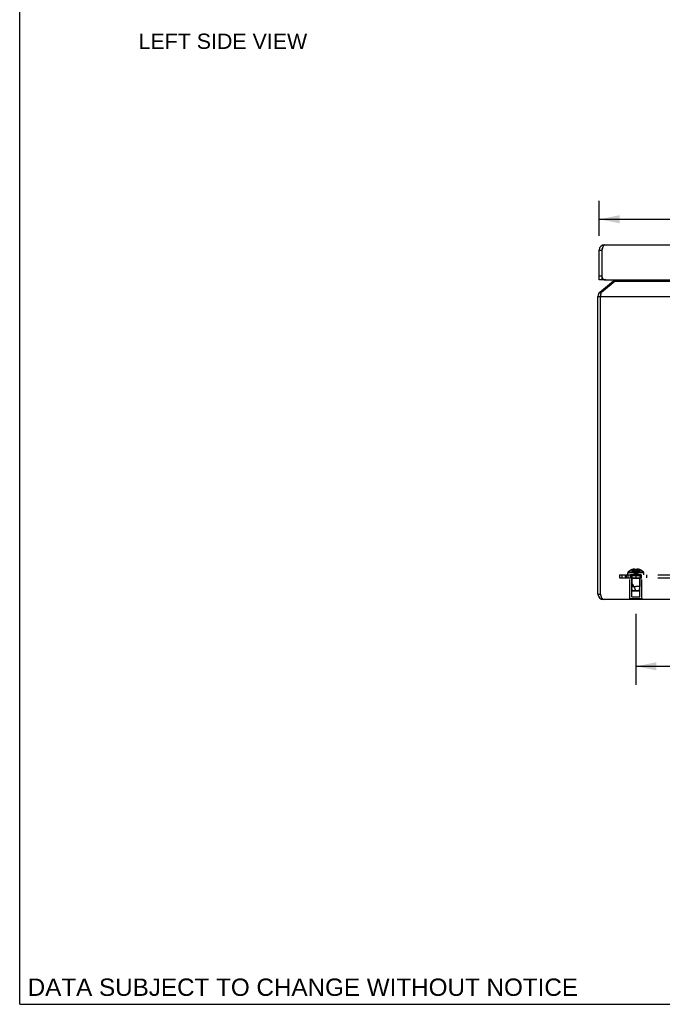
# Model space of a CAD drawing. Header units: inches. Extents: x 0 to 80, y 0 to 51.8.
# Tile 1 of 10: x 0 to 14.8, y 0 to 22.7. Entities that reach past the tile are written whole.
import ezdxf

# ---------------------------------------------------------------- set-up
doc = ezdxf.new("R2010")
doc.units = ezdxf.units.IN
doc.header["$LTSCALE"] = 4.400265
doc.header["$MEASUREMENT"] = 0
doc.linetypes.add('HIDDEN', pattern=[0.2, 0.1, -0.1])
doc.layers.get('0').update_dxf_attribs({"linetype": 'CONTINUOUS'})
for name, color, linetype in [('02___PRT_ALL_AXES', 7, 'CONTINUOUS'), ('06___PRT_ALL_SURFS', 7, 'CONTINUOUS'), ('DEFAULT_2', 8, 'HIDDEN'), ('DIMENSIONS', 7, 'CONTINUOUS')]:
    doc.layers.add(name, color=color, linetype=linetype)
doc.styles.get("Standard").update_dxf_attribs({"font": 'arial.ttf'})
doc.dimstyles.new('DIMSTYLE_1', dxfattribs={"dimtxt": 0.352962, "dimasz": 0.470617, "dimexe": 0.09, "dimexo": 0.07, "dimgap": 0.0375, "dimtad": 0, "dimtih": 1, "dimtoh": 1, "dimzin": 4, "dimdsep": 46, "dimtxsty": 'Standard', "dimblk": '_FILLED', "dimblk1": '_FILLED', "dimblk2": '_FILLED', "dimcen": 0.09, "dimazin": 1, "dimtfac": 1, "dimtofl": 0, "dimtmove": 0, "dimatfit": 3, "dimldrblk": '_FILLED', "dimfxl": 0, "dimtolj": 1, "dimtzin": 4, "dimarcsym": 0})

# ---------------------------------------------------------------- blocks, each defined once
blk = doc.blocks.new('_FILLED')
at = {"color": 0, "linetype": 'ByBlock'}
blk.add_solid([(0, 0), (-1, 0.2), (-1, -0.2)], dxfattribs=at)
blk = doc.blocks.new('*D9')
at = {"layer": 'DIMENSIONS', "color": 2, "linetype": 'Continuous'}
for p, q in [((14.216, 9.016), (14.216, 7.378)), ((42.466, 9.016), (42.466, 7.378)), ((14.216, 7.802), (27.547, 7.802)), ((42.466, 7.802), (29.134, 7.802))]:
    blk.add_line(p, q, dxfattribs=at)
at = {"layer": 'DIMENSIONS', "color": 2, "linetype": 'Continuous', "xscale": 0.4706166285, "yscale": 0.4706166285, "zscale": 0.4706166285, "rotation": 180}
blk.add_blockref('_FILLED', (14.216, 7.802), dxfattribs=at)
at = {"layer": 'DIMENSIONS', "color": 2, "linetype": 'Continuous', "xscale": 0.4706166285, "yscale": 0.4706166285, "zscale": 0.4706166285}
blk.add_blockref('_FILLED', (42.466, 7.802), dxfattribs=at)
at = {"layer": 'DIMENSIONS', "color": 2, "linetype": 'Continuous', "insert": (28.341, 7.978), "char_height": 0.353, "width": 1.2334, "attachment_point": 2, "line_spacing_factor": 0.9}
blk.add_mtext('28.25', dxfattribs=at)
blk = doc.blocks.new('*D18')
at = {"layer": 'DIMENSIONS', "color": 2, "linetype": 'Continuous'}
for p, q in [((13.371, 17.74), (13.371, 18.545)), ((43.311, 17.74), (43.311, 18.545)), ((13.371, 18.121), (26.74, 18.121)), ((43.311, 18.121), (29.941, 18.121))]:
    blk.add_line(p, q, dxfattribs=at)
at = {"layer": 'DIMENSIONS', "color": 2, "linetype": 'Continuous', "xscale": 0.4706166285, "yscale": 0.4706166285, "zscale": 0.4706166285, "rotation": 180}
blk.add_blockref('_FILLED', (13.371, 18.121), dxfattribs=at)
at = {"layer": 'DIMENSIONS', "color": 2, "linetype": 'Continuous', "xscale": 0.4706166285, "yscale": 0.4706166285, "zscale": 0.4706166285}
blk.add_blockref('_FILLED', (43.311, 18.121), dxfattribs=at)
at = {"layer": 'DIMENSIONS', "color": 2, "linetype": 'Continuous', "insert": (28.341, 18.298), "char_height": 0.353, "width": 2.84732, "attachment_point": 2, "line_spacing_factor": 0.9}
blk.add_mtext('29.94 DOOR', dxfattribs=at)

msp = doc.modelspace()

# ---------------------------------------------------------------- linework, layer by layer
at = {"color": 7, "linetype": 'Continuous'}
for p, q in [((0, 0), (0, 51.7678)), ((13.3706, 17.4106), (13.4306, 17.4106)), ((13.4306, 17.4106), (13.4306, 16.7206)), ((13.4306, 16.8106), (13.3706, 16.8106)), ((13.4306, 16.7206), (13.3706, 16.7206)), ((13.4356, 16.7206), (13.4356, 16.7811)), ((13.5206, 16.7206), (13.4356, 16.7206)), ((13.6969, 16.6935), (13.7128, 16.6745)), ((13.3835, 16.4306), (13.4128, 16.3956)), ((13.3406, 16.3386), (13.4006, 16.3386)), ((13.3366, 15.5166), (13.3366, 15.7726)), ((13.3366, 15.7726), (13.3406, 15.7726)), ((13.3366, 15.5166), (13.3406, 15.5166)), ((13.3406, 9.4656), (13.4006, 9.4656)), ((0, 0), (80.0048, 0))]:
    msp.add_line(p, q, dxfattribs=at)
at = {"color": 3, "linetype": 'Continuous'}
for p, q in [((13.4906, 17.5306), (43.1906, 17.5306)), ((13.3706, 16.7206), (13.3706, 17.4106)), ((13.4356, 16.7811), (13.4356, 17.4263)), ((13.6969, 16.6935), (13.3835, 16.4306)), ((13.7354, 16.6935), (13.4221, 16.4306)), ((13.5206, 16.7206), (43.1606, 16.7206)), ((13.7354, 16.6935), (42.9458, 16.6935)), ((13.3406, 9.4656), (13.3406, 16.3386)), ((13.4006, 9.4656), (13.4006, 16.3386)), ((13.4006, 16.3386), (43.2806, 16.3386)), ((43.2206, 9.3456), (13.4606, 9.3456))]:
    msp.add_line(p, q, dxfattribs=at)
for points in [[(13.4906, 17.5306), (13.4883, 17.5304), (13.4861, 17.5298), (13.4838, 17.5287), (13.4815, 17.5272), (13.4792, 17.5253), (13.4769, 17.523), (13.4746, 17.5202), (13.4723, 17.5171), (13.47, 17.5136), (13.4677, 17.5097), (13.4654, 17.5055), (13.4631, 17.5009), (13.4608, 17.496), (13.4586, 17.4908), (13.4563, 17.4852), (13.454, 17.4795), (13.4517, 17.4735), (13.4494, 17.4672), (13.4471, 17.4608), (13.4448, 17.4541), (13.4425, 17.4474)], [(13.4425, 17.4474), (13.4402, 17.4404), (13.4379, 17.4334), (13.4356, 17.4263)], [(13.7626, 16.7206), (13.7611, 16.7189), (13.7569, 16.7141), (13.7526, 16.7095), (13.7483, 16.705), (13.744, 16.7009), (13.7397, 16.697), (13.7354, 16.6935)], [(13.4006, 16.3386), (13.4037, 16.3536), (13.4052, 16.3609), (13.4068, 16.3683), (13.4083, 16.3754), (13.4098, 16.3825), (13.4113, 16.3893), (13.4129, 16.396), (13.4144, 16.4025), (13.4159, 16.4087), (13.4175, 16.4146), (13.419, 16.4203), (13.4205, 16.4256), (13.4221, 16.4306)], [(13.4606, 9.3456), (13.4579, 9.3459), (13.4552, 9.3468), (13.4525, 9.3483), (13.4497, 9.3505), (13.447, 9.3532), (13.4443, 9.3565), (13.4415, 9.3603), (13.4388, 9.3646), (13.4361, 9.3695), (13.4334, 9.3749), (13.4306, 9.3807), (13.4279, 9.387), (13.4252, 9.3937), (13.4224, 9.4008), (13.4197, 9.4081), (13.417, 9.4157), (13.4143, 9.4236), (13.4115, 9.4318), (13.4088, 9.4401), (13.4061, 9.4486), (13.4033, 9.4571), (13.4006, 9.4656)]]:
    msp.add_lwpolyline(points, dxfattribs=at)
for centre, radius, start, end in [((13.4906, 17.4106), 0.12, 90, 180), ((13.5206, 16.8106), 0.09, 199.18814, 270), ((13.6583, 16.7395), 0.06, 310, 341.70745), ((13.4606, 16.3386), 0.12, 130, 180), ((13.4606, 9.4656), 0.12, 180, 270)]:
    msp.add_arc(centre, radius, start, end, dxfattribs=at)
at = {"color": 7, "linetype": 'Continuous'}
for centre, start, end in [((13.4906, 17.4106), 144.28221, 180), ((13.4606, 16.3386), 156.8969, 180), ((13.4606, 9.4656), 180, 215.72818)]:
    msp.add_arc(centre, 0.06, start, end, dxfattribs=at)
at = {"layer": '02___PRT_ALL_AXES', "color": 8, "linetype": 'HIDDEN'}
for p, q in [((14.0756, 9.3626), (14.0756, 9.8416)), ((14.0756, 9.8416), (14.3556, 9.8416)), ((14.0906, 9.8416), (14.0906, 9.9166)), ((14.3406, 9.9166), (14.0906, 9.9166)), ((14.1066, 9.8416), (14.1066, 9.9166)), ((14.2156, 9.9166), (14.2156, 9.8416)), ((14.3246, 9.8416), (14.3246, 9.9166)), ((14.3406, 9.8416), (14.3406, 9.9166)), ((14.3556, 9.3626), (14.3556, 9.8416))]:
    msp.add_line(p, q, dxfattribs=at)
at = {"layer": '06___PRT_ALL_SURFS', "color": 8, "linetype": 'HIDDEN'}
for p, q in [((14.0596, 9.3456), (14.0596, 9.3626)), ((14.3716, 9.3626), (14.0596, 9.3626)), ((14.2156, 9.3456), (14.2156, 9.3626)), ((14.3716, 9.3456), (14.3716, 9.3626))]:
    msp.add_line(p, q, dxfattribs=at)
at = {"layer": '06___PRT_ALL_SURFS', "color": 7, "linetype": 'Continuous'}
for p, q in [((14.0596, 9.3416), (14.0596, 9.3456)), ((14.3716, 9.3416), (14.0596, 9.3416)), ((14.2156, 9.3416), (14.2156, 9.3456)), ((14.3716, 9.3416), (14.3716, 9.3456))]:
    msp.add_line(p, q, dxfattribs=at)
at = {"layer": 'DEFAULT_2', "color": 8, "linetype": 'HIDDEN'}
for p, q in [((14.1161, 10.0299), (14.1164, 10.0295)), ((14.1173, 10.0299), (14.1164, 10.0295)), ((14.2001, 10.0299), (14.1173, 10.0299)), ((14.1471, 10.0299), (14.1471, 10.04)), ((14.1807, 10.0299), (14.1807, 10.0449)), ((14.2001, 10.0299), (14.2001, 10.04)), ((14.2001, 10.0299), (14.2023, 10.0075)), ((14.2001, 10.0299), (14.2002, 10.0295)), ((14.2023, 10.0078), (14.2046, 9.986)), ((14.2311, 10.0299), (14.229, 10.0075)), ((14.2311, 10.04), (14.2311, 10.0299)), ((14.2311, 10.0299), (14.2311, 10.0295)), ((14.3139, 10.0299), (14.2311, 10.0299)), ((14.2505, 10.0299), (14.2505, 10.0449)), ((14.2841, 10.0299), (14.2841, 10.04)), ((14.3149, 10.0295), (14.3139, 10.0299)), ((14.3151, 10.0299), (14.3149, 10.0295)), ((13.8406, 9.9166), (13.8406, 9.8416)), ((13.8406, 9.9166), (42.8406, 9.9166)), ((13.8406, 9.8416), (42.8406, 9.8416)), ((13.8923, 9.9166), (13.8923, 9.8416)), ((13.9656, 9.9166), (13.9656, 9.8416)), ((13.9947, 9.9166), (13.9947, 9.8416)), ((14.0291, 9.9166), (14.0291, 9.9631)), ((14.4021, 9.9631), (14.0291, 9.9631)), ((14.0346, 9.8416), (14.0346, 9.9166)), ((14.3959, 9.9776), (14.0354, 9.9776)), ((14.1206, 9.8316), (14.1106, 9.8416)), ((14.1206, 9.4041), (14.1206, 9.8316)), ((14.3106, 9.8316), (14.1206, 9.8316)), ((14.1216, 9.8884), (14.1216, 9.6416)), ((14.3096, 9.8884), (14.1216, 9.8884)), ((14.2046, 9.9862), (14.2071, 9.9651)), ((14.2071, 9.9653), (14.2098, 9.9448)), ((14.2156, 9.9166), (14.2156, 9.8416)), ((14.3096, 9.8884), (14.3096, 9.6416)), ((14.3106, 9.8316), (14.3206, 9.8416)), ((14.3106, 9.4041), (14.3106, 9.8316)), ((14.3406, 9.9166), (14.3406, 9.8416)), ((14.4021, 9.9166), (14.4021, 9.9631)), ((14.4576, 9.9166), (14.4576, 9.8416)), ((14.1306, 9.5515), (14.1216, 9.6416)), ((14.1216, 9.6416), (14.2156, 9.6416)), ((14.1416, 9.5416), (14.1306, 9.5515)), ((14.1306, 9.5515), (14.3006, 9.5515)), ((14.3096, 9.6416), (14.2156, 9.6416)), ((14.2896, 9.5416), (14.3006, 9.5515)), ((14.3006, 9.5515), (14.3096, 9.6416)), ((14.1206, 9.4041), (14.3106, 9.4041)), ((14.1416, 9.5416), (14.2896, 9.5416))]:
    msp.add_line(p, q, dxfattribs=at)
for points in [[(14.1164, 10.0295), (14.1301, 10.0075), (14.1449, 9.986), (14.1609, 9.9651), (14.178, 9.9448), (14.1962, 9.9251), (14.2156, 9.9059)], [(14.1807, 10.0449), (14.1765, 10.0446), (14.1723, 10.0442), (14.1681, 10.0438), (14.1639, 10.0432), (14.1597, 10.0425), (14.1555, 10.0418), (14.1513, 10.0409), (14.1471, 10.04)], [(14.1471, 10.0299), (14.1566, 10.0078), (14.1668, 9.9862), (14.1778, 9.9653), (14.1896, 9.9449), (14.2022, 9.9251), (14.2156, 9.9059)], [(14.2001, 10.04), (14.1976, 10.041), (14.195, 10.0419), (14.1926, 10.0426), (14.1901, 10.0433), (14.1877, 10.0438), (14.1854, 10.0443), (14.1831, 10.0446), (14.1807, 10.0449)], [(14.1807, 10.0299), (14.1855, 10.0078), (14.1908, 9.9862), (14.1964, 9.9653), (14.2024, 9.9449), (14.2088, 9.9251), (14.2156, 9.9059)], [(14.2156, 10.0299), (14.213, 10.0299), (14.2105, 10.0299), (14.2079, 10.0298), (14.2053, 10.0298), (14.2027, 10.0297), (14.2002, 10.0295)], [(14.2002, 10.0295), (14.2027, 10.0297), (14.2053, 10.0298), (14.2079, 10.0298), (14.2105, 10.0299), (14.213, 10.0299), (14.2156, 10.0299)], [(14.2505, 10.0299), (14.2457, 10.0078), (14.2405, 9.9862), (14.2349, 9.9653), (14.2289, 9.9449), (14.2225, 9.9251), (14.2156, 9.9059)], [(14.2841, 10.0299), (14.2747, 10.0078), (14.2645, 9.9862), (14.2534, 9.9653), (14.2416, 9.9449), (14.229, 9.9251), (14.2156, 9.9059)], [(14.2311, 10.0295), (14.2285, 10.0297), (14.226, 10.0298), (14.2234, 10.0298), (14.2208, 10.0299), (14.2182, 10.0299), (14.2156, 10.0299)], [(14.2156, 10.0299), (14.2182, 10.0299), (14.2208, 10.0299), (14.2234, 10.0298), (14.226, 10.0298), (14.2285, 10.0297), (14.2311, 10.0295)], [(14.3149, 10.0295), (14.3012, 10.0075), (14.2864, 9.986), (14.2704, 9.9651), (14.2533, 9.9448), (14.235, 9.9251), (14.2156, 9.9059)], [(14.229, 10.0078), (14.2267, 9.986), (14.2242, 9.9651), (14.2215, 9.9448), (14.2187, 9.9251), (14.2156, 9.9059)], [(14.2505, 10.0449), (14.2482, 10.0446), (14.2459, 10.0443), (14.2435, 10.0438), (14.2411, 10.0433), (14.2387, 10.0426), (14.2362, 10.0419), (14.2337, 10.041), (14.2311, 10.04)], [(14.2841, 10.04), (14.2799, 10.0409), (14.2757, 10.0418), (14.2715, 10.0425), (14.2673, 10.0432), (14.2631, 10.0438), (14.2589, 10.0442), (14.2547, 10.0446), (14.2505, 10.0449)], [(14.2098, 9.9449), (14.2126, 9.9251), (14.2156, 9.9059)], [(14.2098, 9.9448), (14.2126, 9.9251), (14.2156, 9.9059)], [(14.2267, 9.9862), (14.2242, 9.9653), (14.2215, 9.9449), (14.2187, 9.9251), (14.2156, 9.9059)]]:
    msp.add_lwpolyline(points, dxfattribs=at)
for centre, radius, start, end in [((14.2156, 9.7878), 0.2618, 112.36129, 133.5138), ((14.2156, 9.7878), 0.2614, 105.19411, 112.08938), ((14.2156, 9.7878), 0.2614, 67.91062, 74.80589), ((14.2156, 9.7878), 0.2618, 46.4862, 67.63871), ((14.0491, 9.9631), 0.02, 133.5138, 180), ((14.0934, 9.8884), 0.0282, 0, 90), ((14.3378, 9.8884), 0.0282, 90, 180), ((14.3821, 9.9631), 0.02, 0, 46.4862), ((13.6704, 9.3714), 0.5712, 17.33536, 37.81376)]:
    msp.add_arc(centre, radius, start, end, dxfattribs=at)

# ---------------------------------------------------------------- texts
at = {"layer": 'DIMENSIONS', "color": 2, "linetype": 'Continuous', "attachment_point": 2, "line_spacing_factor": 0.9}
for s, insert, char_height, width in [('LEFT SIDE VIEW', (4.6878, 22.4059), 0.352962, 3.881275), ('DATA SUBJECT TO CHANGE WITHOUT NOTICE', (6.5327, 0.5948), 0.400024, 12.672884)]:
    msp.add_mtext(s, dxfattribs=dict(at, insert=insert, char_height=char_height, width=width))

# ---------------------------------------------------------------- dimensions: what is measured, and where the dimension line sits
at = {"layer": 'DIMENSIONS', "color": 2, "linetype": 'Continuous'}
dim = msp.add_linear_dim(base=(43.3106, 18.1211), p1=(13.3706, 18.6146), p2=(43.3106, 18.6146), text='<> DOOR', dimstyle='DIMSTYLE_1', dxfattribs=at)
dim.commit()
dim.dimension.update_dxf_attribs({"geometry": '*D18', "text_midpoint": (28.3406, 18.1211), "dimtype": 160})
dim = msp.add_linear_dim(base=(14.2156, 7.8015), p1=(42.4656, 9.0862), p2=(14.2156, 9.0862), angle=180, dimstyle='DIMSTYLE_1', dxfattribs=at)
dim.commit()
dim.dimension.update_dxf_attribs({"geometry": '*D9', "text_midpoint": (28.3373, 7.7995), "dimtype": 160})

doc.saveas('drawing.dxf')
